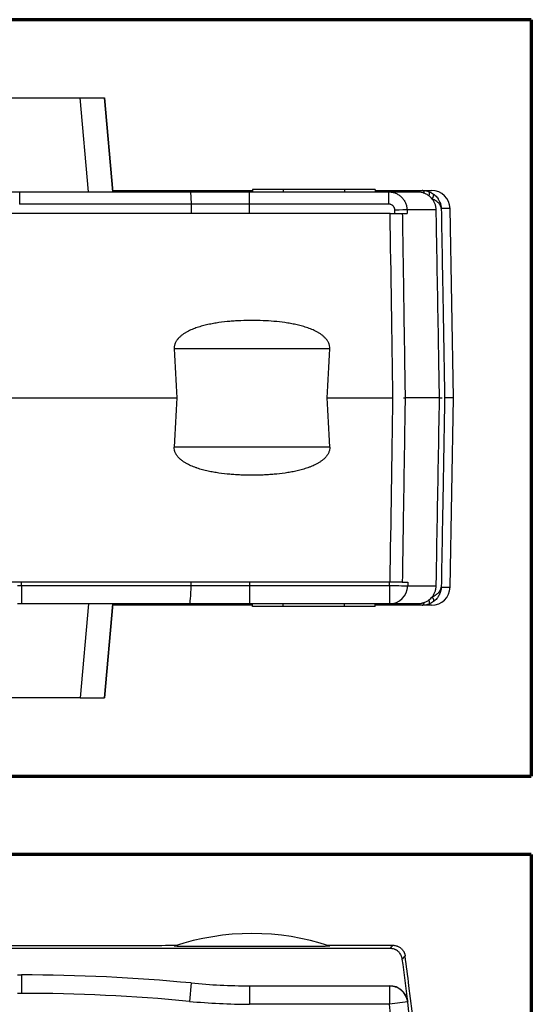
# Model space of a CAD drawing. Header units: millimetres. Extents: x 37 to 396, y 22 to 259.
# Tile 6 of 9: x 162 to 204, y 179 to 259. Entities that reach past the tile are written whole.
import ezdxf

# ---------------------------------------------------------------- set-up
doc = ezdxf.new("R2010")
doc.units = ezdxf.units.MM
doc.layers.add('1', color=7, linetype='Continuous', true_color=0xffffff)

msp = doc.modelspace()

# ---------------------------------------------------------------- linework, layer by layer
at = {"layer": '1', "color": 8, "linetype": 'Continuous', "lineweight": 70}
for p, q in [((203.551, 258.974), (120.202, 258.974)), ((203.551, 258.974), (203.551, 197.445)), ((120.202, 197.445), (203.551, 197.445)), ((203.551, 191.053), (120.202, 191.053)), ((203.551, 191.053), (203.551, 90.33))]:
    msp.add_line(p, q, dxfattribs=at)
at = {"layer": '1', "color": 18, "linetype": 'Continuous', "lineweight": 25}
for p, q in [((156.94, 252.624), (166.801, 252.624)), ((166.801, 252.624), (168.793, 252.624)), ((167.47, 244.973), (166.801, 252.624)), ((168.793, 252.624), (168.794, 252.624)), ((168.793, 252.624), (169.463, 244.973)), ((169.463, 244.973), (168.794, 252.624)), ((183.338, 245.173), (180.839, 245.173)), ((180.839, 245.173), (180.839, 244.973)), ((188.338, 245.173), (183.338, 245.173)), ((183.338, 245.173), (183.338, 244.973)), ((190.839, 245.173), (188.338, 245.173)), ((188.338, 245.173), (188.338, 244.973)), ((190.839, 245.173), (190.839, 245.173)), ((190.839, 245.173), (190.839, 244.973)), ((190.839, 245.173), (190.839, 244.973)), ((147.971, 244.973), (161.873, 244.973)), ((161.873, 244.973), (175.767, 244.973)), ((169.454, 245.088), (180.838, 245.088)), ((175.767, 244.973), (180.563, 244.973)), ((180.563, 244.973), (191.929, 244.973)), ((190.839, 245.088), (194.219, 245.088)), ((191.929, 244.973), (194.277, 244.973)), ((194.663, 245.088), (195.431, 245.088)), ((175.861, 243.973), (161.872, 243.973)), ((180.563, 243.973), (175.861, 243.973)), ((175.861, 243.213), (175.861, 243.973)), ((191.929, 243.973), (180.563, 243.973)), ((180.563, 243.973), (180.563, 243.213)), ((196.93, 243.614), (196.216, 243.614)), ((197.199, 228.21), (196.93, 243.614)), ((192.049, 243.213), (131.687, 243.213)), ((193.041, 243.213), (193.43, 243.213)), ((195.802, 243.499), (193.425, 243.499)), ((187.134, 232.21), (174.458, 232.21)), ((186.921, 228.21), (192.278, 228.21)), ((197.199, 228.21), (196.488, 228.21)), ((196.93, 212.805), (197.199, 228.21)), ((187.13, 224.21), (174.461, 224.21)), ((192.048, 213.207), (131.686, 213.207)), ((162.018, 212.947), (162.018, 213.207)), ((175.836, 212.947), (175.836, 213.207)), ((180.601, 213.207), (180.601, 212.947)), ((193.04, 213.207), (193.484, 213.207)), ((161.708, 212.947), (162.018, 212.947)), ((162.018, 212.947), (175.836, 212.947)), ((175.836, 212.947), (180.601, 212.947)), ((180.601, 212.947), (191.99, 212.947)), ((193.479, 212.92), (195.803, 212.92)), ((196.214, 212.805), (196.93, 212.805)), ((162.018, 211.447), (161.709, 211.447)), ((175.694, 211.447), (162.018, 211.447)), ((167.47, 211.447), (166.801, 203.795)), ((168.793, 203.795), (169.463, 211.447)), ((169.464, 211.447), (168.794, 203.795)), ((180.838, 211.331), (169.454, 211.331)), ((180.601, 211.447), (175.694, 211.447)), ((191.99, 211.447), (180.601, 211.447)), ((180.838, 211.247), (180.838, 211.447)), ((183.338, 211.247), (180.838, 211.247)), ((183.338, 211.247), (183.338, 211.447)), ((188.338, 211.247), (183.338, 211.247)), ((188.338, 211.247), (188.338, 211.447)), ((190.838, 211.247), (188.338, 211.247)), ((190.838, 211.247), (190.838, 211.447)), ((190.839, 211.247), (190.838, 211.247)), ((190.839, 211.247), (190.839, 211.447)), ((194.219, 211.331), (190.839, 211.331)), ((194.278, 211.447), (191.99, 211.447)), ((195.43, 211.331), (194.661, 211.331)), ((166.801, 203.795), (156.94, 203.795)), ((166.801, 203.795), (168.793, 203.795)), ((168.793, 203.795), (168.794, 203.795)), ((186.921, 183.674), (192.278, 183.675)), ((192.048, 183.413), (131.686, 183.403)), ((161.708, 181.265), (162.018, 181.265)), ((162.018, 181.265), (162.018, 179.765)), ((175.836, 180.608), (175.694, 179.114)), ((180.601, 180.381), (191.99, 180.383)), ((180.601, 180.381), (180.601, 178.881)), ((191.99, 180.383), (191.99, 178.883)), ((162.018, 179.765), (161.709, 179.765)), ((191.99, 178.883), (180.601, 178.881)), ((193.479, 179.066), (191.99, 178.883))]:
    msp.add_line(p, q, dxfattribs=at)
for centre, radius, start, end in [((195.431, 243.588), 1.5, 1, 90), ((195.43, 212.831), 1.5, 270, 359), ((180.799, 164.633), 20, 71.54455, 108.47556), ((-179.845, 133.146), 376.143, 7.01229, 7.54649), ((162.043, 36.265), 145, 84.54163, 90.01005), ((180.592, 230.381), 50, 264.54163, 270.01005), ((162.043, 36.265), 143.5, 84.54163, 90.01005), ((180.592, 230.381), 51.5, 264.54163, 270.01005), ((-179.845, 133.146), 374.638, 3.00534, 7.01239), ((-179.845, 133.146), 376.138, 2.92423, 7.01239)]:
    msp.add_arc(centre, radius, start, end, dxfattribs=at)
for centre, major_axis, ratio, start_param, end_param in [((161.872, 243.973), (-0.002, -1), 0.000665, 1.570817, 3.141594), ((175.767, 243.973), (0, -1), 0.093919, 1.570796, 3.141593), ((180.563, 243.973), (0, -1), 0.000134, 3.141593, 4.712389), ((191.929, 243.973), (0, -1), 0.000134, 3.141593, 4.712389), ((194.219, 244.588), (0, -0.5), 0.1831, 2.448246, 3.141593), ((194.663, 244.588), (0, -0.5), 0.434413, 2.15532, 3.141593), ((195.041, 244.518), (-0.181, -0.466), 0.273878, 1.946859, 3.117514), ((195.282, 244.386), (-0.296, -0.403), 0.327241, 1.811527, 3.101578), ((192.433, 243.481), (-1, -0.018), 0.000002, 3.2651, 4.712523), ((180.799, 1318.957), (0.003, 1145.801), 0.017455, 2.819139, 2.830344), ((180.799, 1318.956), (0.003, 1145.801), 0.017455, 3.452842, 3.464046), ((180.799, -862.599), (-0.004, 1145.801), 0.017455, 0.311073, 0.322284), ((180.799, -862.598), (-0.004, 1145.8), 0.017455, 5.960902, 5.972111), ((162.018, 212.947), (0, -1.5), 0.000175, 4.712389, 6.283185), ((175.694, 212.947), (0, -1.5), 0.095122, 0, 1.570796), ((180.601, 212.947), (0, -1.5), 0.000175, 4.712389, 6.283185), ((191.99, 212.947), (0, -1.5), 0.000175, 4.712389, 6.283185), ((191.99, 212.947), (1.5, -0.026), 0.000003, 4.712214, 6.160803), ((191.99, 212.947), (0, 1.5), 0.99252, 3.141593, 4.694936), ((194.661, 211.831), (0, 0.5), 0.434373, 3.141593, 4.125903), ((195.039, 211.901), (-0.18, 0.466), 0.274506, 3.165658, 4.333619), ((195.282, 212.035), (0.297, -0.402), 0.328753, 0.040167, 1.328082), ((194.219, 211.831), (0, 0.5), 0.183058, 3.141593, 3.834939), ((191.99, 178.883), (0, -1.5), 0.999845, 1.692991, 3.141593)]:
    msp.add_ellipse(centre, major_axis=major_axis, ratio=ratio, start_param=start_param, end_param=end_param, dxfattribs=at)
for points, knots in [([(191.929, 244.973), (192.027, 244.973), (192.123, 244.963), (192.265, 244.935), (192.312, 244.924), (192.404, 244.896), (192.451, 244.879), (192.585, 244.824), (192.67, 244.779), (192.791, 244.7), (192.831, 244.671), (192.907, 244.609), (192.943, 244.577), (193.046, 244.475), (193.108, 244.401), (193.191, 244.281), (193.216, 244.239), (193.263, 244.154), (193.284, 244.111), (193.342, 243.977), (193.371, 243.885), (193.412, 243.694), (193.424, 243.597), (193.425, 243.499)], [0, 0, 0, 0, 0.125, 0.125, 0.1875, 0.1875, 0.25, 0.25, 0.375, 0.375, 0.4375, 0.4375, 0.5, 0.5, 0.625, 0.625, 0.6875, 0.6875, 0.75, 0.75, 0.875, 0.875, 1, 1, 1, 1]), ([(194.219, 245.088), (194.258, 245.088), (194.297, 245.088), (194.373, 245.088), (194.41, 245.088), (194.483, 245.088), (194.519, 245.088), (194.591, 245.088), (194.627, 245.088), (194.663, 245.088)], [0, 0, 0, 0, 0.25, 0.25, 0.5, 0.5, 0.75, 0.75, 1, 1, 1, 1]), ([(194.277, 244.973), (194.375, 244.973), (194.471, 244.963), (194.613, 244.936), (194.659, 244.925), (194.729, 244.905), (194.752, 244.897), (194.799, 244.882), (194.821, 244.873), (194.844, 244.864)], [0, 0, 0, 0, 0.5, 0.5, 0.75, 0.75, 0.875, 0.875, 1, 1, 1, 1]), ([(194.663, 245.088), (194.757, 245.088), (194.852, 245.08), (194.993, 245.053), (195.04, 245.042), (195.133, 245.016), (195.179, 245.001), (195.224, 244.983)], [0, 0, 0, 0, 0.5, 0.5, 0.75, 0.75, 1, 1, 1, 1]), ([(194.844, 244.864), (194.913, 244.837), (194.979, 244.804), (195.106, 244.731), (195.167, 244.689), (195.226, 244.643)], [0, 0, 0, 0, 0.5, 0.5, 1, 1, 1, 1]), ([(195.224, 244.983), (195.289, 244.958), (195.351, 244.929), (195.47, 244.862), (195.528, 244.825), (195.583, 244.784)], [0, 0, 0, 0, 0.5, 0.5, 1, 1, 1, 1]), ([(195.481, 244.387), (195.444, 244.435), (195.404, 244.479), (195.319, 244.565), (195.274, 244.605), (195.226, 244.643)], [0, 0, 0, 0, 0.5, 0.5, 1, 1, 1, 1]), ([(196.216, 243.614), (196.214, 243.633), (196.211, 243.651), (196.204, 243.688), (196.199, 243.706), (196.188, 243.742), (196.182, 243.761), (196.168, 243.797), (196.16, 243.815), (196.133, 243.868), (196.112, 243.904), (196.063, 243.973), (196.036, 244.007), (195.989, 244.057), (195.972, 244.074), (195.938, 244.106), (195.919, 244.122), (195.863, 244.17), (195.822, 244.2), (195.735, 244.258), (195.688, 244.286), (195.614, 244.326), (195.588, 244.338), (195.536, 244.364), (195.509, 244.376), (195.481, 244.387)], [0, 0, 0, 0, 0.0625, 0.0625, 0.125, 0.125, 0.1875, 0.1875, 0.25, 0.25, 0.375, 0.375, 0.5, 0.5, 0.5625, 0.5625, 0.625, 0.625, 0.75, 0.75, 0.875, 0.875, 0.9375, 0.9375, 1, 1, 1, 1]), ([(195.802, 243.499), (195.801, 243.582), (195.792, 243.663), (195.77, 243.782), (195.76, 243.821), (195.739, 243.899), (195.726, 243.938), (195.685, 244.05), (195.651, 244.122), (195.594, 244.225), (195.573, 244.258), (195.54, 244.307), (195.529, 244.324), (195.505, 244.356), (195.493, 244.372), (195.481, 244.387)], [0, 0, 0, 0, 0.25, 0.25, 0.375, 0.375, 0.5, 0.5, 0.75, 0.75, 0.875, 0.875, 0.9375, 0.9375, 1, 1, 1, 1]), ([(195.583, 244.784), (195.596, 244.775), (195.608, 244.766), (195.632, 244.747), (195.644, 244.737), (195.679, 244.708), (195.701, 244.688), (195.767, 244.626), (195.807, 244.584), (195.883, 244.494), (195.918, 244.448), (195.967, 244.376), (195.983, 244.351), (196.012, 244.302), (196.026, 244.277), (196.066, 244.201), (196.09, 244.15), (196.131, 244.046), (196.148, 243.993), (196.17, 243.913), (196.177, 243.886), (196.189, 243.832), (196.194, 243.805), (196.203, 243.751), (196.206, 243.724), (196.211, 243.683), (196.212, 243.669), (196.214, 243.642), (196.215, 243.628), (196.216, 243.614)], [0, 0, 0, 0, 0.03125, 0.03125, 0.0625, 0.0625, 0.125, 0.125, 0.25, 0.25, 0.375, 0.375, 0.4375, 0.4375, 0.5, 0.5, 0.625, 0.625, 0.75, 0.75, 0.8125, 0.8125, 0.875, 0.875, 0.9375, 0.9375, 0.96875, 0.96875, 1, 1, 1, 1]), ([(192.433, 243.481), (192.432, 243.514), (192.429, 243.547), (192.415, 243.611), (192.405, 243.641), (192.385, 243.686), (192.378, 243.7), (192.362, 243.729), (192.353, 243.743), (192.326, 243.783), (192.305, 243.808), (192.27, 243.841), (192.258, 243.852), (192.232, 243.873), (192.219, 243.882), (192.178, 243.909), (192.149, 243.923), (192.104, 243.942), (192.089, 243.947), (192.057, 243.956), (192.042, 243.96), (191.994, 243.97), (191.962, 243.973), (191.929, 243.973)], [0, 0, 0, 0, 0.125, 0.125, 0.25, 0.25, 0.3125, 0.3125, 0.375, 0.375, 0.5, 0.5, 0.5625, 0.5625, 0.625, 0.625, 0.75, 0.75, 0.8125, 0.8125, 0.875, 0.875, 1, 1, 1, 1]), ([(196.216, 243.614), (196.257, 241.294), (196.298, 238.974), (196.389, 233.839), (196.439, 231.024), (196.488, 228.21)], [0, 0, 0, 0, 0.451887, 0.451887, 1, 1, 1, 1]), ([(192.049, 243.213), (192.11, 243.213), (192.169, 243.213), (192.257, 243.213), (192.286, 243.213), (192.33, 243.213), (192.344, 243.213), (192.373, 243.213), (192.387, 243.213), (192.458, 243.213), (192.512, 243.213), (192.588, 243.213), (192.613, 243.213), (192.662, 243.213), (192.686, 243.213), (192.753, 243.213), (192.795, 243.213), (192.85, 243.213), (192.868, 243.213), (192.893, 243.213), (192.901, 243.213), (192.916, 243.213), (192.924, 243.213), (192.959, 243.213), (192.982, 243.213), (193.01, 243.213), (193.018, 243.213), (193.031, 243.213), (193.037, 243.213), (193.041, 243.213)], [0, 0, 0, 0, 0.125, 0.125, 0.1875, 0.1875, 0.21875, 0.21875, 0.25, 0.25, 0.375, 0.375, 0.4375, 0.4375, 0.5, 0.5, 0.625, 0.625, 0.6875, 0.6875, 0.71875, 0.71875, 0.75, 0.75, 0.875, 0.875, 0.9375, 0.9375, 1, 1, 1, 1]), ([(193.041, 243.213), (193.051, 242.546), (193.061, 241.88), (193.075, 240.965), (193.079, 240.717), (193.084, 240.387), (193.085, 240.305), (193.096, 239.557), (193.107, 238.891), (193.158, 235.558), (193.198, 232.892), (193.249, 229.554), (193.26, 228.882), (193.27, 228.21)], [0, 0, 0, 0, 0.13327, 0.13327, 0.182903, 0.182903, 0.199219, 0.199219, 0.332489, 0.332489, 0.865571, 0.865571, 1, 1, 1, 1]), ([(196.072, 228.21), (196.058, 229.01), (196.044, 229.809), (195.973, 233.809), (195.917, 237.008), (195.841, 241.305), (195.822, 242.402), (195.802, 243.499)], [0, 0, 0, 0, 0.156948, 0.156948, 0.78474, 0.78474, 1, 1, 1, 1]), ([(187.134, 232.21), (187.138, 232.286), (187.133, 232.362), (187.112, 232.474), (187.103, 232.511), (187.086, 232.566), (187.08, 232.584), (187.067, 232.62), (187.06, 232.638), (187.022, 232.725), (186.986, 232.792), (186.922, 232.888), (186.9, 232.919), (186.853, 232.979), (186.829, 233.008), (186.753, 233.093), (186.699, 233.146), (186.614, 233.221), (186.585, 233.246), (186.526, 233.294), (186.495, 233.317), (186.403, 233.385), (186.34, 233.427), (186.243, 233.488), (186.211, 233.507), (186.145, 233.545), (186.111, 233.564), (185.944, 233.654), (185.807, 233.718), (185.529, 233.835), (185.387, 233.887), (185.101, 233.982), (184.956, 234.025), (184.737, 234.085), (184.664, 234.103), (184.517, 234.139), (184.443, 234.156), (184.221, 234.204), (184.073, 234.233), (183.777, 234.286), (183.629, 234.31), (183.184, 234.373), (182.886, 234.406), (182.291, 234.458), (181.993, 234.477), (181.396, 234.501), (181.097, 234.507), (180.498, 234.507), (180.198, 234.501), (179.748, 234.483), (179.598, 234.475), (179.297, 234.456), (179.147, 234.445), (178.697, 234.405), (178.398, 234.372), (177.951, 234.308), (177.803, 234.284), (177.507, 234.231), (177.359, 234.202), (177.139, 234.153), (177.065, 234.136), (176.919, 234.101), (176.845, 234.082), (176.627, 234.023), (176.483, 233.98), (176.199, 233.885), (176.058, 233.833), (175.783, 233.717), (175.647, 233.654), (175.449, 233.547), (175.384, 233.509), (175.288, 233.449), (175.256, 233.428), (175.192, 233.386), (175.161, 233.364), (175.069, 233.296), (175.01, 233.249), (174.896, 233.148), (174.842, 233.095), (174.778, 233.024), (174.766, 233.009), (174.741, 232.98), (174.729, 232.965), (174.694, 232.92), (174.671, 232.889), (174.608, 232.794), (174.572, 232.727), (174.534, 232.639), (174.527, 232.621), (174.513, 232.585), (174.495, 232.531), (174.472, 232.439), (174.462, 232.363), (174.458, 232.306), (174.457, 232.287), (174.457, 232.248), (174.457, 232.229), (174.458, 232.21)], [0, 0, 0, 0, 0.015625, 0.015625, 0.023438, 0.023438, 0.027344, 0.027344, 0.03125, 0.03125, 0.046875, 0.046875, 0.054688, 0.054688, 0.0625, 0.0625, 0.078125, 0.078125, 0.085938, 0.085938, 0.09375, 0.09375, 0.109375, 0.109375, 0.117188, 0.117188, 0.125, 0.125, 0.15625, 0.15625, 0.1875, 0.1875, 0.21875, 0.21875, 0.234375, 0.234375, 0.25, 0.25, 0.28125, 0.28125, 0.3125, 0.3125, 0.375, 0.375, 0.4375, 0.4375, 0.5, 0.5, 0.5625, 0.5625, 0.59375, 0.59375, 0.625, 0.625, 0.6875, 0.6875, 0.71875, 0.71875, 0.75, 0.75, 0.765625, 0.765625, 0.78125, 0.78125, 0.8125, 0.8125, 0.84375, 0.84375, 0.875, 0.875, 0.890625, 0.890625, 0.898438, 0.898438, 0.90625, 0.90625, 0.921875, 0.921875, 0.9375, 0.9375, 0.941406, 0.941406, 0.945313, 0.945313, 0.953125, 0.953125, 0.96875, 0.96875, 0.972656, 0.972656, 0.976563, 0.984375, 0.992188, 0.992188, 0.996094, 0.996094, 1, 1, 1, 1]), ([(193.269, 228.21), (193.259, 227.543), (193.249, 226.877), (193.198, 223.544), (193.157, 220.878), (193.106, 217.54), (193.096, 216.868), (193.084, 216.114), (193.083, 216.032), (193.071, 215.284), (193.061, 214.618), (193.047, 213.703), (193.043, 213.455), (193.04, 213.207)], [0, 0, 0, 0, 0.13327, 0.13327, 0.666352, 0.666352, 0.800781, 0.800781, 0.817097, 0.817097, 0.950368, 0.950368, 1, 1, 1, 1]), ([(193.126, 228.21), (193.129, 228.21), (193.135, 228.21), (193.143, 228.21), (193.151, 228.21), (193.158, 228.21), (193.166, 228.21), (193.173, 228.21), (193.18, 228.21), (193.187, 228.21), (193.194, 228.21), (193.2, 228.21), (193.206, 228.21), (193.212, 228.21), (193.218, 228.21), (193.224, 228.21), (193.229, 228.21), (193.234, 228.21), (193.239, 228.21), (193.243, 228.21), (193.247, 228.21), (193.252, 228.21), (193.255, 228.21), (193.259, 228.21), (193.262, 228.21), (193.265, 228.21), (193.268, 228.21), (193.269, 228.21), (193.27, 228.21)], [0, 0, 0, 0, 0.036999, 0.074115, 0.111347, 0.148697, 0.186164, 0.223748, 0.261449, 0.299266, 0.337201, 0.375253, 0.413422, 0.451708, 0.490111, 0.528631, 0.567268, 0.606022, 0.644893, 0.683881, 0.722986, 0.762208, 0.801548, 0.841004, 0.880577, 0.920268, 0.960075, 1, 1, 1, 1]), ([(195.803, 212.92), (195.817, 213.72), (195.831, 214.52), (195.902, 218.52), (195.958, 221.719), (196.034, 226.016), (196.053, 227.113), (196.073, 228.21)], [0, 0, 0, 0, 0.156948, 0.156948, 0.78474, 0.78474, 1, 1, 1, 1]), ([(196.072, 228.21), (196.077, 228.21), (196.085, 228.21), (196.098, 228.21), (196.111, 228.21), (196.124, 228.21), (196.136, 228.21), (196.148, 228.21), (196.16, 228.21), (196.172, 228.21), (196.183, 228.21), (196.194, 228.21), (196.205, 228.21), (196.216, 228.21), (196.227, 228.21), (196.237, 228.21), (196.247, 228.21), (196.257, 228.21), (196.267, 228.21), (196.276, 228.21), (196.283, 228.21), (196.286, 228.21)], [0, 0, 0, 0, 0.054135, 0.108103, 0.161904, 0.215538, 0.269005, 0.322305, 0.375438, 0.428404, 0.481202, 0.533834, 0.586298, 0.638596, 0.690726, 0.742689, 0.794486, 0.846115, 0.897577, 0.948872, 1, 1, 1, 1]), ([(196.487, 228.21), (196.437, 225.395), (196.387, 222.581), (196.297, 217.446), (196.255, 215.125), (196.214, 212.805)], [0, 0, 0, 0, 0.548113, 0.548113, 1, 1, 1, 1]), ([(187.13, 224.21), (187.134, 224.133), (187.129, 224.057), (187.108, 223.945), (187.099, 223.908), (187.076, 223.835), (187.063, 223.799), (187.018, 223.694), (186.981, 223.627), (186.918, 223.531), (186.895, 223.5), (186.849, 223.44), (186.824, 223.411), (186.749, 223.326), (186.695, 223.273), (186.609, 223.198), (186.58, 223.173), (186.521, 223.125), (186.49, 223.102), (186.399, 223.034), (186.336, 222.992), (186.208, 222.912), (186.142, 222.875), (185.943, 222.767), (185.806, 222.703), (185.632, 222.63), (185.596, 222.615), (185.526, 222.587), (185.419, 222.547), (185.313, 222.509), (185.098, 222.438), (184.955, 222.395), (184.665, 222.317), (184.52, 222.282), (184.228, 222.218), (184.081, 222.189), (183.787, 222.136), (183.639, 222.113), (183.194, 222.049), (182.896, 222.015), (182.522, 221.982), (182.447, 221.976), (182.296, 221.965), (182.071, 221.949), (181.846, 221.938), (181.396, 221.919), (180.795, 221.907), (180.194, 221.919), (179.744, 221.938), (179.594, 221.946), (179.293, 221.965), (179.143, 221.976), (178.694, 222.015), (178.395, 222.049), (177.95, 222.113), (177.803, 222.136), (177.508, 222.189), (177.361, 222.218), (177.068, 222.282), (176.922, 222.318), (176.632, 222.396), (176.488, 222.439), (176.308, 222.499), (176.273, 222.511), (176.201, 222.537), (176.095, 222.575), (175.99, 222.617), (175.782, 222.704), (175.647, 222.768), (175.449, 222.874), (175.384, 222.912), (175.257, 222.991), (175.195, 223.033), (175.103, 223.1), (175.073, 223.123), (175.029, 223.159), (175.014, 223.171), (174.985, 223.195), (174.97, 223.208), (174.898, 223.271), (174.844, 223.325), (174.743, 223.438), (174.695, 223.498), (174.642, 223.578), (174.632, 223.594), (174.612, 223.627), (174.583, 223.677), (174.558, 223.728), (174.528, 223.798), (174.515, 223.834), (174.498, 223.889), (174.493, 223.908), (174.484, 223.945), (174.48, 223.964), (174.462, 224.058), (174.457, 224.134), (174.461, 224.21)], [0, 0, 0, 0, 0.015625, 0.015625, 0.023437, 0.023437, 0.03125, 0.03125, 0.046875, 0.046875, 0.054687, 0.054687, 0.0625, 0.0625, 0.078125, 0.078125, 0.085937, 0.085937, 0.09375, 0.09375, 0.109375, 0.109375, 0.125, 0.125, 0.15625, 0.15625, 0.164062, 0.164062, 0.171875, 0.1875, 0.1875, 0.21875, 0.21875, 0.25, 0.25, 0.28125, 0.28125, 0.3125, 0.3125, 0.375, 0.375, 0.390625, 0.390625, 0.40625, 0.4375, 0.4375, 0.5, 0.5625, 0.5625, 0.59375, 0.59375, 0.625, 0.625, 0.6875, 0.6875, 0.71875, 0.71875, 0.75, 0.75, 0.78125, 0.78125, 0.8125, 0.8125, 0.820312, 0.820312, 0.828125, 0.84375, 0.84375, 0.875, 0.875, 0.890625, 0.890625, 0.90625, 0.90625, 0.914062, 0.914062, 0.917969, 0.917969, 0.921875, 0.921875, 0.9375, 0.9375, 0.953125, 0.953125, 0.957031, 0.957031, 0.960937, 0.96875, 0.96875, 0.976562, 0.976562, 0.980469, 0.980469, 0.984375, 0.984375, 1, 1, 1, 1]), ([(193.04, 213.207), (193.032, 213.207), (193.018, 213.207), (192.991, 213.207), (192.981, 213.207), (192.963, 213.207), (192.957, 213.207), (192.944, 213.207), (192.937, 213.207), (192.901, 213.207), (192.869, 213.207), (192.813, 213.207), (192.793, 213.207), (192.752, 213.207), (192.73, 213.207), (192.662, 213.207), (192.614, 213.207), (192.537, 213.207), (192.511, 213.207), (192.47, 213.207), (192.456, 213.207), (192.429, 213.207), (192.415, 213.207), (192.344, 213.207), (192.287, 213.207), (192.199, 213.207), (192.169, 213.207), (192.109, 213.207), (192.079, 213.207), (192.048, 213.207)], [0, 0, 0, 0, 0.125, 0.125, 0.1875, 0.1875, 0.21875, 0.21875, 0.25, 0.25, 0.375, 0.375, 0.4375, 0.4375, 0.5, 0.5, 0.625, 0.625, 0.6875, 0.6875, 0.71875, 0.71875, 0.75, 0.75, 0.875, 0.875, 0.9375, 0.9375, 1, 1, 1, 1]), ([(195.482, 212.033), (195.507, 212.064), (195.53, 212.096), (195.563, 212.145), (195.574, 212.162), (195.594, 212.196), (195.604, 212.213), (195.652, 212.299), (195.685, 212.37), (195.727, 212.481), (195.739, 212.519), (195.755, 212.577), (195.76, 212.597), (195.769, 212.637), (195.774, 212.657), (195.793, 212.756), (195.801, 212.838), (195.803, 212.92)], [0, 0, 0, 0, 0.125, 0.125, 0.1875, 0.1875, 0.25, 0.25, 0.5, 0.5, 0.625, 0.625, 0.6875, 0.6875, 0.75, 0.75, 1, 1, 1, 1]), ([(195.482, 212.033), (195.51, 212.045), (195.537, 212.057), (195.589, 212.082), (195.615, 212.095), (195.689, 212.135), (195.736, 212.163), (195.791, 212.2), (195.802, 212.207), (195.823, 212.222), (195.854, 212.245), (195.883, 212.268), (195.939, 212.315), (195.973, 212.347), (196.019, 212.396), (196.034, 212.413), (196.061, 212.447), (196.074, 212.464), (196.099, 212.499), (196.11, 212.516), (196.131, 212.552), (196.151, 212.587), (196.167, 212.623), (196.181, 212.659), (196.187, 212.677), (196.203, 212.732), (196.211, 212.768), (196.214, 212.805)], [0, 0, 0, 0, 0.0625, 0.0625, 0.125, 0.125, 0.25, 0.25, 0.28125, 0.28125, 0.3125, 0.375, 0.375, 0.5, 0.5, 0.5625, 0.5625, 0.625, 0.625, 0.6875, 0.6875, 0.75, 0.8125, 0.8125, 0.875, 0.875, 1, 1, 1, 1]), ([(196.214, 212.805), (196.213, 212.778), (196.211, 212.75), (196.205, 212.696), (196.201, 212.669), (196.188, 212.587), (196.176, 212.533), (196.154, 212.453), (196.146, 212.427), (196.129, 212.374), (196.119, 212.347), (196.088, 212.269), (196.065, 212.219), (196.013, 212.119), (195.984, 212.07), (195.936, 211.999), (195.919, 211.975), (195.884, 211.929), (195.866, 211.906), (195.808, 211.838), (195.767, 211.795), (195.702, 211.733), (195.679, 211.713), (195.633, 211.674), (195.609, 211.655), (195.584, 211.637)], [0, 0, 0, 0, 0.0625, 0.0625, 0.125, 0.125, 0.25, 0.25, 0.3125, 0.3125, 0.375, 0.375, 0.5, 0.5, 0.625, 0.625, 0.6875, 0.6875, 0.75, 0.75, 0.875, 0.875, 0.9375, 0.9375, 1, 1, 1, 1]), ([(194.842, 211.554), (194.798, 211.537), (194.752, 211.521), (194.683, 211.501), (194.66, 211.495), (194.613, 211.483), (194.589, 211.478), (194.47, 211.456), (194.374, 211.447), (194.278, 211.447)], [0, 0, 0, 0, 0.25, 0.25, 0.375, 0.375, 0.5, 0.5, 1, 1, 1, 1]), ([(195.224, 211.775), (195.196, 211.752), (195.166, 211.73), (195.104, 211.688), (195.073, 211.669), (194.977, 211.613), (194.91, 211.581), (194.842, 211.554)], [0, 0, 0, 0, 0.25, 0.25, 0.5, 0.5, 1, 1, 1, 1]), ([(195.584, 211.637), (195.529, 211.595), (195.471, 211.558), (195.38, 211.507), (195.349, 211.492), (195.286, 211.462), (195.254, 211.449), (195.222, 211.436)], [0, 0, 0, 0, 0.5, 0.5, 0.75, 0.75, 1, 1, 1, 1]), ([(195.224, 211.775), (195.273, 211.813), (195.319, 211.854), (195.405, 211.94), (195.445, 211.986), (195.482, 212.033)], [0, 0, 0, 0, 0.5, 0.5, 1, 1, 1, 1]), ([(194.661, 211.331), (194.626, 211.331), (194.59, 211.331), (194.518, 211.331), (194.482, 211.331), (194.409, 211.331), (194.372, 211.331), (194.297, 211.331), (194.258, 211.331), (194.219, 211.331)], [0, 0, 0, 0, 0.25, 0.25, 0.5, 0.5, 0.75, 0.75, 1, 1, 1, 1]), ([(195.222, 211.436), (195.132, 211.401), (195.039, 211.375), (194.898, 211.348), (194.851, 211.342), (194.756, 211.333), (194.709, 211.331), (194.661, 211.331)], [0, 0, 0, 0, 0.5, 0.5, 0.75, 0.75, 1, 1, 1, 1]), ([(187.13, 183.604), (187.134, 183.603), (187.129, 183.602), (187.108, 183.6), (187.099, 183.599), (187.076, 183.598), (187.063, 183.597), (187.018, 183.595), (186.981, 183.594), (186.918, 183.592), (186.895, 183.592), (186.849, 183.591), (186.824, 183.59), (186.749, 183.589), (186.695, 183.588), (186.609, 183.587), (186.58, 183.586), (186.521, 183.585), (186.49, 183.585), (186.399, 183.584), (186.336, 183.583), (186.208, 183.582), (186.142, 183.581), (185.943, 183.579), (185.806, 183.578), (185.632, 183.577), (185.596, 183.576), (185.526, 183.576), (185.419, 183.575), (185.313, 183.574), (185.098, 183.573), (184.955, 183.572), (184.665, 183.571), (184.52, 183.57), (184.228, 183.569), (184.081, 183.569), (183.787, 183.568), (183.639, 183.567), (183.194, 183.566), (182.896, 183.565), (182.522, 183.565), (182.447, 183.565), (182.296, 183.564), (182.071, 183.564), (181.846, 183.564), (181.396, 183.563), (180.795, 183.563), (180.194, 183.563), (179.744, 183.563), (179.594, 183.564), (179.293, 183.564), (179.143, 183.564), (178.694, 183.565), (178.395, 183.565), (177.95, 183.566), (177.803, 183.567), (177.508, 183.567), (177.361, 183.568), (177.068, 183.569), (176.922, 183.57), (176.632, 183.571), (176.488, 183.572), (176.308, 183.573), (176.273, 183.573), (176.201, 183.573), (176.095, 183.574), (175.99, 183.575), (175.782, 183.576), (175.647, 183.577), (175.449, 183.579), (175.384, 183.58), (175.257, 183.581), (175.195, 183.582), (175.103, 183.583), (175.073, 183.583), (175.029, 183.584), (175.014, 183.584), (174.985, 183.585), (174.97, 183.585), (174.898, 183.586), (174.844, 183.587), (174.743, 183.589), (174.695, 183.59), (174.642, 183.591), (174.632, 183.591), (174.612, 183.592), (174.583, 183.593), (174.558, 183.594), (174.528, 183.595), (174.515, 183.596), (174.498, 183.597), (174.493, 183.597), (174.484, 183.598), (174.48, 183.598), (174.462, 183.599), (174.457, 183.601), (174.461, 183.602)], [0, 0, 0, 0, 0.015625, 0.015625, 0.023437, 0.023437, 0.03125, 0.03125, 0.046875, 0.046875, 0.054687, 0.054687, 0.0625, 0.0625, 0.078125, 0.078125, 0.085937, 0.085937, 0.09375, 0.09375, 0.109375, 0.109375, 0.125, 0.125, 0.15625, 0.15625, 0.164062, 0.164062, 0.171875, 0.1875, 0.1875, 0.21875, 0.21875, 0.25, 0.25, 0.28125, 0.28125, 0.3125, 0.3125, 0.375, 0.375, 0.390625, 0.390625, 0.40625, 0.4375, 0.4375, 0.5, 0.5625, 0.5625, 0.59375, 0.59375, 0.625, 0.625, 0.6875, 0.6875, 0.71875, 0.71875, 0.75, 0.75, 0.78125, 0.78125, 0.8125, 0.8125, 0.820312, 0.820312, 0.828125, 0.84375, 0.84375, 0.875, 0.875, 0.890625, 0.890625, 0.90625, 0.90625, 0.914062, 0.914062, 0.917969, 0.917969, 0.921875, 0.921875, 0.9375, 0.9375, 0.953125, 0.953125, 0.957031, 0.957031, 0.960937, 0.96875, 0.96875, 0.976562, 0.976562, 0.980469, 0.980469, 0.984375, 0.984375, 1, 1, 1, 1]), ([(192.278, 183.675), (192.32, 183.675), (192.405, 183.67), (192.487, 183.654), (192.548, 183.638), (192.569, 183.632), (192.609, 183.619), (192.629, 183.612), (192.688, 183.588), (192.764, 183.552), (192.835, 183.507), (192.886, 183.469), (192.903, 183.456), (192.935, 183.429), (192.951, 183.415), (192.997, 183.371), (193.026, 183.34), (193.079, 183.275), (193.103, 183.241), (193.126, 183.205)], [0, 0, 0, 0, 0.125, 0.25, 0.25, 0.3125, 0.3125, 0.375, 0.375, 0.5, 0.625, 0.625, 0.6875, 0.6875, 0.75, 0.75, 0.875, 0.875, 1, 1, 1, 1]), ([(193.04, 182.545), (193.032, 182.605), (193.018, 182.663), (192.991, 182.748), (192.981, 182.776), (192.963, 182.817), (192.957, 182.831), (192.944, 182.858), (192.937, 182.872), (192.901, 182.938), (192.869, 182.988), (192.813, 183.058), (192.793, 183.081), (192.752, 183.124), (192.73, 183.145), (192.662, 183.205), (192.614, 183.24), (192.537, 183.286), (192.511, 183.3), (192.47, 183.32), (192.456, 183.326), (192.429, 183.338), (192.415, 183.344), (192.344, 183.37), (192.287, 183.386), (192.199, 183.402), (192.169, 183.406), (192.109, 183.412), (192.079, 183.413), (192.048, 183.413)], [0, 0, 0, 0, 0.125, 0.125, 0.1875, 0.1875, 0.21875, 0.21875, 0.25, 0.25, 0.375, 0.375, 0.4375, 0.4375, 0.5, 0.5, 0.625, 0.625, 0.6875, 0.6875, 0.71875, 0.71875, 0.75, 0.75, 0.875, 0.875, 0.9375, 0.9375, 1, 1, 1, 1]), ([(193.269, 182.807), (193.259, 182.795), (193.249, 182.784), (193.198, 182.726), (193.157, 182.679), (193.106, 182.62), (193.096, 182.609), (193.084, 182.595), (193.083, 182.594), (193.071, 182.581), (193.061, 182.569), (193.047, 182.553), (193.043, 182.549), (193.04, 182.545)], [0, 0, 0, 0, 0.13327, 0.13327, 0.666352, 0.666352, 0.800781, 0.800781, 0.817097, 0.817097, 0.950368, 0.950368, 1, 1, 1, 1]), ([(193.126, 183.204), (193.129, 183.199), (193.135, 183.191), (193.143, 183.177), (193.151, 183.163), (193.158, 183.149), (193.166, 183.135), (193.173, 183.121), (193.18, 183.106), (193.187, 183.092), (193.194, 183.077), (193.2, 183.062), (193.206, 183.047), (193.212, 183.032), (193.218, 183.016), (193.224, 183.001), (193.229, 182.985), (193.234, 182.97), (193.239, 182.954), (193.243, 182.938), (193.247, 182.922), (193.252, 182.905), (193.255, 182.889), (193.259, 182.872), (193.262, 182.856), (193.265, 182.839), (193.268, 182.822), (193.269, 182.811), (193.27, 182.806)], [0, 0, 0, 0, 0.036999, 0.074115, 0.111347, 0.148697, 0.186164, 0.223748, 0.261449, 0.299266, 0.337201, 0.375253, 0.413422, 0.451708, 0.490111, 0.528631, 0.567268, 0.606022, 0.644893, 0.683881, 0.722986, 0.762208, 0.801548, 0.841004, 0.880577, 0.920268, 0.960075, 1, 1, 1, 1]), ([(191.995, 180.383), (192.086, 180.383), (192.176, 180.375), (192.309, 180.35), (192.353, 180.34), (192.418, 180.322), (192.44, 180.315), (192.483, 180.301), (192.505, 180.294), (192.611, 180.253), (192.692, 180.214), (192.808, 180.144), (192.846, 180.119), (192.901, 180.079), (192.919, 180.065), (192.954, 180.036), (192.972, 180.022), (193.057, 179.947), (193.118, 179.881), (193.202, 179.775), (193.228, 179.738), (193.266, 179.68), (193.278, 179.661), (193.301, 179.622), (193.312, 179.602), (193.364, 179.502), (193.399, 179.419), (193.433, 179.311), (193.439, 179.289), (193.451, 179.245), (193.456, 179.223), (193.471, 179.156), (193.478, 179.111), (193.484, 179.066)], [0, 0, 0, 0, 0.125, 0.125, 0.1875, 0.1875, 0.21875, 0.21875, 0.25, 0.25, 0.375, 0.375, 0.4375, 0.4375, 0.46875, 0.46875, 0.5, 0.5, 0.625, 0.625, 0.6875, 0.6875, 0.71875, 0.71875, 0.75, 0.75, 0.875, 0.875, 0.90625, 0.90625, 0.9375, 0.9375, 1, 1, 1, 1])]:
    msp.add_open_spline(points, degree=3, knots=knots, dxfattribs=at)
for points, degree in [([(192.279, 228.21), (192.202, 233.211), (192.126, 238.212), (192.049, 243.213)], 3), ([(192.438, 243.213), (192.436, 243.302), (192.434, 243.392), (192.433, 243.481)], 3), ([(193.425, 243.499), (193.427, 243.403), (193.429, 243.308), (193.43, 243.213)], 3), ([(155.087, 228.21), (174.671, 228.21)], 1), ([(192.048, 213.207), (192.125, 218.208), (192.201, 223.209), (192.278, 228.21)], 3), ([(193.584, 228.21), (193.481, 228.21), (193.376, 228.21), (193.269, 228.21)], 3), ([(195.303, 228.21), (194.851, 228.21), (194.278, 228.21), (193.584, 228.21)], 3), ([(196.073, 228.21), (195.876, 228.21), (195.619, 228.21), (195.303, 228.21)], 3), ([(191.99, 212.947), (191.992, 213.033), (191.993, 213.12), (191.995, 213.207)], 3), ([(193.484, 213.207), (193.482, 213.111), (193.481, 213.016), (193.479, 212.92)], 3), ([(155.087, 183.669), (174.671, 183.671)], 1), ([(192.048, 183.413), (192.125, 183.5), (192.201, 183.588), (192.278, 183.675)], 3), ([(193.584, 180.383), (193.481, 181.191), (193.376, 181.999), (193.269, 182.807)], 3), ([(195.303, 163.876), (194.851, 169.39), (194.278, 174.894), (193.584, 180.383)], 3), ([(193.484, 179.066), (193.482, 179.066), (193.481, 179.066), (193.479, 179.066)], 3)]:
    msp.add_open_spline(points, degree=degree, dxfattribs=at)

doc.saveas('drawing.dxf')
